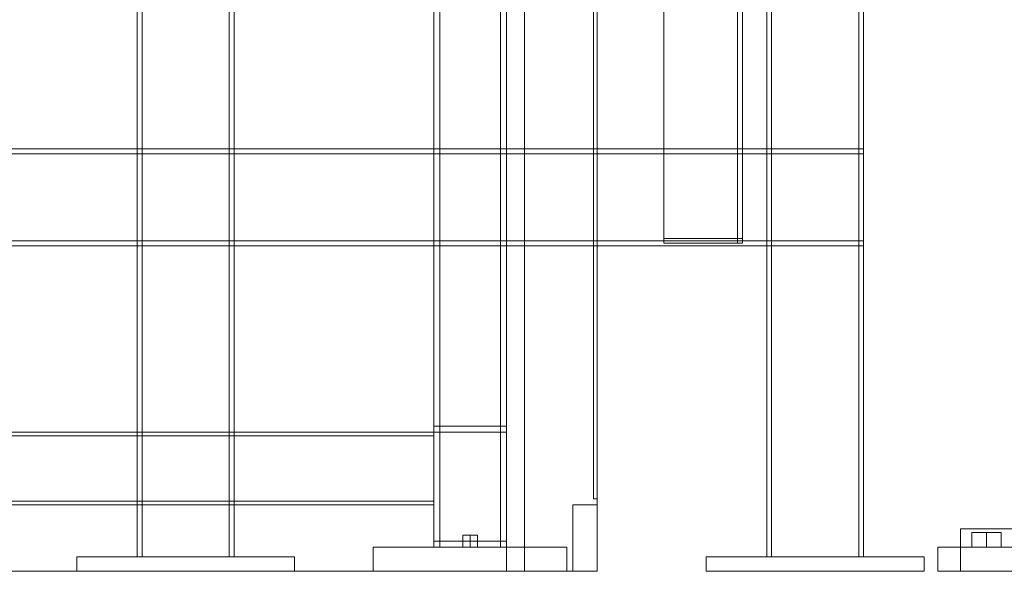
# Model space of a CAD drawing. Header units: millimetres. Extents: x -4395 to 65662, y -65530 to 6847.
# Tile 219 of 256: x 923 to 1736, y -36000 to -35544. Entities that reach past the tile are written whole.
import ezdxf

# ---------------------------------------------------------------- set-up
doc = ezdxf.new("R2010")
doc.units = ezdxf.units.MM
for name, color, linetype, lineweight in [('COTAS_O', 1, 'Continuous', 0), ('frontal_C01', 7, 'Continuous', 0), ('frontal_C03', 7, 'Continuous', 0), ('frontal_secador', 7, 'Continuous', 0), ('frontal_tolva', 7, 'Continuous', 0)]:
    doc.layers.add(name, color=color, linetype=linetype, lineweight=lineweight)
doc.dimstyles.new('R19_100', dxfattribs={"dimtxt": 250, "dimasz": 150, "dimexe": 150, "dimexo": 80, "dimgap": 100, "dimtad": 1, "dimtih": 1, "dimtoh": 1, "dimdsep": 46, "dimcen": 0.09, "dimadec": 0, "dimazin": 0, "dimtfac": 1, "dimtdec": 4, "dimtofl": 0, "dimtmove": 0, "dimatfit": 3, "dimfxl": 1, "dimtolj": 1, "dimtzin": 0, "dimarcsym": 0})

# ---------------------------------------------------------------- blocks, each defined once
blk = doc.blocks.new('DIM_R33_51')
at = {"layer": 'COTAS_O'}
for p, q in [((-1400, -35300), (-1250, -35255)), ((1400, -35300), (1250, -35255)), ((-1400, -36000), (-1400, -35300)), ((-1400, -35300), (1400, -35300)), ((-1400, -35300), (-1250, -35345)), ((1400, -35300), (1250, -35345)), ((1400, -36000), (1400, -35300))]:
    blk.add_line(p, q, dxfattribs=at)
blk.add_text('2800 O', height=250, dxfattribs=at).set_placement((0, -35200))

msp = doc.modelspace()

# ---------------------------------------------------------------- linework, layer by layer
at = {"layer": 'frontal_C01'}
for p, q in [((1020, -35988), (1020, -33816.606)), ((1024, -35988), (1024, -33816.606)), ((1096, -33816.606), (1096, -35988)), ((1100, -35988), (1100, -33816.606)), ((970, -35988), (1150, -35988)), ((970, -36000), (970, -35988)), ((1020, -35988), (1024, -35988)), ((1020, -35988), (1100, -35988)), ((1096, -35988), (1024, -35988)), ((1096, -35988), (1100, -35988)), ((1150, -36000), (1150, -35988)), ((970, -36000), (1150, -36000))]:
    msp.add_line(p, q, dxfattribs=at)
at = {"layer": 'frontal_C03'}
for p, q in [((1455, -35724.97), (1455, -33068.391)), ((1520, -33068.391), (1520, -35724.97)), ((1455, -33072.319), (1455, -35728.898)), ((1516, -33072.319), (1516, -35728.898)), ((1520, -35728.898), (1520, -33072.319)), ((1540, -35988), (1540, -33352.082)), ((1544, -35988), (1544, -33352.082)), ((1616, -33352.082), (1616, -35988)), ((1620, -35988), (1620, -33352.082)), ((1540, -35988), (1540, -34081.095)), ((1544, -35988), (1544, -34081.095)), ((1616, -34081.095), (1616, -35988)), ((1620, -35988), (1620, -34081.095)), ((1540, -35988), (1540, -34944.401)), ((1544, -35988), (1544, -34944.401)), ((1616, -34944.401), (1616, -35988)), ((1620, -35988), (1620, -34944.401)), ((1516, -35237.853), (1516, -35728.898)), ((1520, -35728.898), (1520, -35237.853)), ((-1580, -35650.969), (1620, -35650.969)), ((1620, -35654.969), (-1580, -35654.969)), ((1620, -35650.969), (1620, -35730.969)), ((1620, -35650.969), (1620, -35654.969)), ((1620, -35726.969), (1620, -35654.969)), ((-1580, -35726.969), (1620, -35726.969)), ((-1580, -35730.969), (1620, -35730.969)), ((1520, -35724.97), (1455, -35724.97)), ((1455, -35724.97), (1455, -35728.898)), ((1455, -35728.898), (1520, -35728.898)), ((1516, -35728.898), (1520, -35728.898)), ((1520, -35728.898), (1520, -35724.97)), ((1540, -35988), (1540, -35730.969)), ((1540, -35730.969), (1544, -35730.969)), ((1620, -35730.969), (1540, -35730.969)), ((1544, -35988), (1544, -35730.969)), ((1544, -35730.969), (1616, -35730.969)), ((1616, -35730.969), (1616, -35988)), ((1620, -35730.969), (1616, -35730.969)), ((1620, -35730.969), (1620, -35726.969)), ((1620, -35988), (1620, -35730.969)), ((1490, -35988), (1670, -35988)), ((1490, -36000), (1490, -35988)), ((1540, -35988), (1544, -35988)), ((1540, -35988), (1620, -35988)), ((1616, -35988), (1544, -35988)), ((1616, -35988), (1620, -35988)), ((1670, -36000), (1670, -35988)), ((1490, -36000), (1670, -36000))]:
    msp.add_line(p, q, dxfattribs=at)
at = {"layer": 'frontal_secador'}
for p, q in [((1340, -36000), (1340, -33000)), ((1400, -36000), (1400, -33000)), ((1265, -35980), (1265, -33075)), ((1270, -35980), (1270, -33075)), ((1320, -35980), (1320, -33075)), ((1325, -36000), (1325, -33075)), ((1325, -35980), (1325, -33075)), ((1397, -35940), (1397, -33075)), ((1400, -36000), (1400, -33075)), ((1400, -35940), (1400, -33075)), ((1400, -36000), (1400, -33250)), ((1325, -36000), (1325, -34990)), ((1400, -36000), (1400, -34990)), ((1400, -36000), (1400, -35100)), ((-1265, -35885), (1265, -35885)), ((1265, -35880), (1325, -35880)), ((1265, -35885), (1265, -35880)), ((1265, -35888), (1265, -35885)), ((1265, -35885), (1325, -35885)), ((1265, -35885), (1270, -35885)), ((1265, -35975), (1265, -35885)), ((1270, -35975), (1270, -35885)), ((1320, -35885), (1325, -35885)), ((1320, -35975), (1320, -35885)), ((1325, -35885), (1325, -35880)), ((1325, -35975), (1325, -35885)), ((-1265, -35888), (1265, -35888)), ((1265, -35942), (1265, -35888)), ((-1265, -35942), (1265, -35942)), ((1265, -35945), (1265, -35942)), ((1397, -35940), (1400, -35940)), ((-1265, -35945), (1265, -35945)), ((1380, -35945), (1400, -35945)), ((1380, -36000), (1380, -35945)), ((1400, -36000), (1400, -35945)), ((1700, -35965), (2680, -35965)), ((1700, -36000), (1700, -35965)), ((1265, -35975), (1325, -35975)), ((1265, -35980), (1265, -35975)), ((1265, -35975), (1270, -35975)), ((1295, -35970), (1288.938, -35970)), ((1288.938, -35980), (1288.938, -35970)), ((1295, -35970), (1301.062, -35970)), ((1295, -35970), (1295, -35980)), ((1301.062, -35980), (1301.062, -35970)), ((1320, -35975), (1325, -35975)), ((1325, -35980), (1325, -35975)), ((1215, -35980), (1375, -35980)), ((1215, -36000), (1215, -35980)), ((1265, -35980), (1270, -35980)), ((1265, -35980), (1325, -35980)), ((1270, -35980), (1320, -35980)), ((1288.938, -35980), (1295, -35980)), ((1295, -35980), (1301.062, -35980)), ((1320, -35980), (1325, -35980)), ((1375, -36000), (1375, -35980)), ((-1400, -36000), (1400, -36000)), ((1215, -36000), (1375, -36000)), ((1325, -36000), (1400, -36000)), ((1340, -36000), (1400, -36000)), ((1380, -36000), (1400, -36000)), ((1700, -36000), (2680, -36000))]:
    msp.add_line(p, q, dxfattribs=at)
at = {"layer": 'frontal_tolva'}
for p, q in [((1721.5, -35968), (1709.376, -35968)), ((1709.376, -35980), (1709.376, -35968)), ((1721.5, -35968), (1733.624, -35968)), ((1721.5, -35968), (1721.5, -35980)), ((1733.624, -35980), (1733.624, -35968)), ((1681.5, -35980), (1961.5, -35980)), ((1681.5, -36000), (1681.5, -35980)), ((1709.376, -35980), (1721.5, -35980)), ((1721.5, -35980), (1733.624, -35980)), ((1681.5, -36000), (1961.5, -36000))]:
    msp.add_line(p, q, dxfattribs=at)

# ---------------------------------------------------------------- dimensions: what is measured, and where the dimension line sits
at = {"layer": 'COTAS_O'}
dim = msp.add_aligned_dim(p1=(-1400, -36000), p2=(1400, -36000), distance=700, text='<> O', dimstyle='R19_100', dxfattribs=at)
dim.commit()
dim.dimension.update_dxf_attribs({"geometry": 'DIM_R33_51', "text_midpoint": (0, -35300)})

doc.saveas('drawing.dxf')
